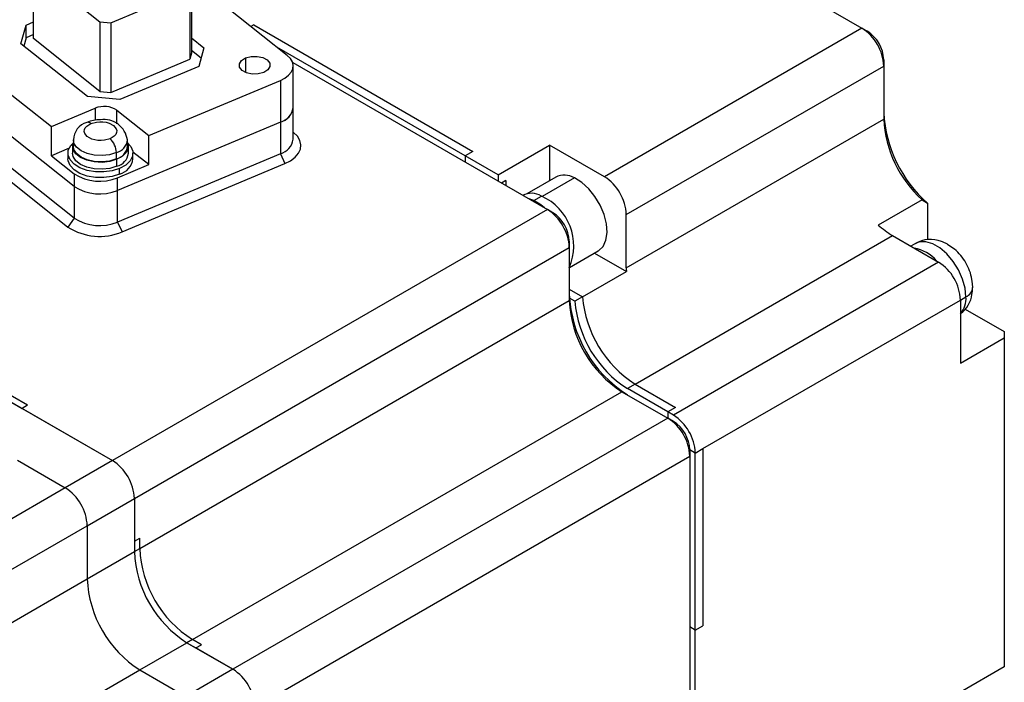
# Model space of a CAD drawing. Header units: millimetres. Extents: x 0 to 699, y 0 to 540.
# Tile 14 of 16: x 525 to 588, y 409 to 452. Entities that reach past the tile are written whole.
import ezdxf

# ---------------------------------------------------------------- set-up
doc = ezdxf.new("R2010")
doc.units = ezdxf.units.MM
doc.header["$LTSCALE"] = 2.5

msp = doc.modelspace()

# ---------------------------------------------------------------- linework, layer by layer
for p, q in [((561.2309, 461.5287), (579.1355, 451.1926)), ((525.6711, 455.0076), (529.9619, 451.5983)), ((525.6711, 450.5166), (525.6711, 455.0076)), ((542.0544, 449.4319), (534.7071, 455.2699)), ((535.8677, 454.0753), (535.8677, 449.5843)), ((530.6603, 451.5344), (535.7571, 453.6721)), ((535.7571, 453.6721), (535.7571, 449.1811)), ((524.8621, 450.1773), (525.1939, 451.3869)), ((525.1939, 451.3869), (525.6711, 451.587)), ((525.1939, 450.5703), (525.1939, 451.3869)), ((529.9619, 451.5983), (530.6603, 451.5344)), ((529.9619, 451.5983), (529.9619, 447.1073)), ((530.6603, 451.5344), (530.6603, 447.0434)), ((539.8911, 451.3967), (539.7119, 451.2933)), ((539.8911, 451.3967), (554.0332, 443.2326)), ((579.1355, 451.1926), (562.5185, 441.5998)), ((579.1355, 451.1926), (579.4891, 450.9884)), ((519.4844, 450.669), (526.8317, 444.8311)), ((525.1939, 450.5703), (525.046, 450.0312)), ((525.6711, 450.7704), (525.1939, 450.5703)), ((535.8677, 450.5665), (536.6768, 449.9236)), ((529.1529, 446.768), (524.8621, 450.1773)), ((529.9619, 447.1073), (525.6711, 450.5166)), ((536.6768, 449.9236), (536.3449, 448.7141)), ((553.5383, 442.9469), (541.3898, 449.96)), ((535.8677, 449.5843), (535.7571, 449.1811)), ((536.4928, 449.2533), (535.8677, 449.7499)), ((539.3597, 449.265), (539.3597, 448.331)), ((530.6603, 447.0434), (535.7571, 449.1811)), ((536.3449, 448.7141), (531.2481, 446.5764)), ((542.4016, 448.9677), (558.8416, 439.4772)), ((542.4364, 446.0587), (542.4364, 448.7533)), ((563.9327, 439.1503), (580.5497, 448.7431)), ((580.5497, 449.1513), (580.5497, 448.7431)), ((580.5497, 448.7431), (580.5497, 445.3137)), ((528.3012, 440.9689), (519.4844, 447.9744)), ((533.1173, 444.2564), (541.612, 447.8192)), ((541.612, 447.8192), (541.612, 445.1246)), ((531.2481, 446.5764), (529.1529, 446.768)), ((529.9619, 447.1073), (530.6603, 447.0434)), ((528.3012, 438.9275), (519.4844, 445.9331)), ((526.8317, 444.8311), (529.6633, 446.0187)), ((529.6633, 446.0187), (529.6633, 445.2449)), ((531.0601, 445.891), (533.1173, 444.2564)), ((531.0601, 445.0167), (531.0601, 445.891)), ((542.4364, 444.0174), (542.4364, 446.0587)), ((519.0799, 445.3552), (527.8966, 438.3496)), ((526.8317, 442.953), (526.8317, 444.8311)), ((541.612, 445.1246), (531.0948, 440.7135)), ((541.612, 445.1246), (541.612, 443.0833)), ((563.9327, 435.7209), (580.5497, 445.3137)), ((533.1173, 442.3783), (533.1173, 444.2564)), ((542.459, 444.4574), (542.4364, 444.4753)), ((542.4364, 444.4707), (542.459, 444.4574)), ((528.1966, 443.5628), (528.1966, 443.1138)), ((528.2466, 443.9711), (528.2466, 443.5628)), ((531.7466, 443.5628), (531.7466, 443.9711)), ((531.7966, 443.1138), (531.7966, 443.5628)), ((555.6596, 441.7223), (558.983, 443.6408)), ((562.5185, 441.5998), (558.983, 443.6408)), ((558.983, 443.6408), (558.983, 441.3458)), ((527.9694, 443.4302), (526.8317, 442.953)), ((526.8317, 442.953), (528.3012, 441.7854)), ((527.8966, 443.1138), (527.8966, 442.7463)), ((531.0252, 442.7455), (531.0252, 443.1538)), ((541.612, 443.0833), (531.0948, 438.6721)), ((533.1173, 442.3783), (532.0921, 443.1929)), ((532.0966, 442.7463), (532.0966, 443.1138)), ((541.612, 443.0833), (541.9059, 442.4415)), ((554.0332, 443.2326), (553.5383, 442.9469)), ((555.6596, 441.7223), (553.5383, 442.9469)), ((553.5383, 442.9469), (553.5383, 442.5387)), ((531.0546, 442.2731), (531.0546, 442.7222)), ((531.0948, 441.53), (533.1173, 442.3783)), ((531.3887, 438.0303), (541.9059, 442.4415)), ((528.3012, 441.7854), (528.3012, 440.9689)), ((531.231, 441.7655), (531.231, 442.133)), ((555.6596, 441.7223), (555.6596, 441.3141)), ((531.0948, 440.7135), (531.0948, 441.53)), ((556.1545, 441.3548), (555.8718, 441.1916)), ((556.1545, 441.3548), (556.1545, 441.0283)), ((559.3759, 441.5726), (557.5179, 440.5001)), ((560.5852, 441.5239), (558.5022, 440.3214)), ((528.3012, 440.9689), (528.3012, 438.9275)), ((531.0948, 438.6721), (531.0948, 440.7135)), ((557.9659, 440.056), (557.6103, 440.188)), ((557.9659, 440.056), (558.4609, 440.3417)), ((583.0246, 440.112), (580.1962, 438.4792)), ((583.0246, 440.112), (583.3782, 439.8936)), ((583.3782, 439.8936), (583.3782, 437.5217)), ((558.8416, 439.4772), (530.7694, 423.2715)), ((559.1951, 439.273), (558.8416, 439.4772)), ((563.9327, 435.7209), (563.9327, 439.1503)), ((528.3012, 438.9275), (527.8966, 438.3496)), ((531.0948, 438.6721), (531.3887, 438.0303)), ((505.3136, 437.9668), (530.7694, 423.2715)), ((560.2558, 437.4359), (560.2558, 437.0277)), ((564.4984, 428.2093), (581.1154, 437.8021)), ((581.1154, 437.8021), (584.0853, 436.0876)), ((582.594, 437.2825), (582.3047, 437.1155)), ((585.0148, 436.9914), (584.6607, 437.2196)), ((532.1836, 420.822), (560.2558, 437.0277)), ((560.2558, 437.0277), (560.2558, 433.5982)), ((560.2677, 435.7368), (562.1256, 436.8094)), ((561.8742, 436.6642), (563.9394, 435.4721)), ((585.1057, 436.9104), (585.0148, 436.9914)), ((584.0853, 436.0876), (566.9733, 426.2091)), ((561.1109, 433.8393), (563.9394, 435.4721)), ((525.2961, 426.8393), (511.494, 434.8071)), ((586.2522, 434.8481), (586.223, 434.9671)), ((586.2923, 434.463), (586.2522, 434.8481)), ((511.1404, 434.603), (524.9426, 426.6352)), ((560.2558, 434.3329), (561.1109, 433.8393)), ((532.5372, 417.5966), (560.2558, 433.5982)), ((560.616, 433.5535), (560.2618, 433.758)), ((561.1109, 433.8393), (560.616, 433.5535)), ((568.8825, 424.0453), (585.4995, 433.6381)), ((585.4995, 433.6379), (585.853, 433.842)), ((585.4995, 433.6381), (585.4995, 429.5554)), ((585.8004, 433.0555), (588.3279, 431.5964)), ((588.3279, 431.5964), (588.3279, 431.1882)), ((585.4995, 429.5554), (588.3279, 431.1882)), ((588.3279, 431.1882), (588.3279, 409.9582)), ((535.9313, 411.7178), (563.6499, 427.7194)), ((563.6499, 427.7194), (566.6197, 426.005)), ((564.4984, 428.2093), (564.0034, 427.9235)), ((566.6197, 426.4132), (564.0034, 427.9235)), ((564.4984, 428.2093), (567.1147, 426.6989)), ((525.2961, 426.8393), (524.9426, 426.6352)), ((524.9426, 426.6352), (530.7694, 423.2715)), ((567.1147, 426.6989), (566.6197, 426.4132)), ((566.6197, 426.4132), (566.6197, 426.005)), ((566.9733, 426.2091), (566.6197, 426.4132)), ((566.6197, 426.005), (538.5476, 409.7993)), ((566.9733, 425.8008), (566.6197, 426.005)), ((568.3875, 423.7596), (568.0339, 423.9637)), ((568.0339, 423.9637), (568.0339, 423.5555)), ((568.3875, 423.7596), (568.8825, 424.0453)), ((568.8825, 424.0453), (568.8825, 412.6138)), ((524.648, 423.2947), (527.7289, 421.5162)), ((530.7694, 423.2715), (527.7289, 421.5162)), ((539.9618, 407.3498), (568.0339, 423.5555)), ((568.0339, 423.5555), (568.0339, 394.16)), ((568.3875, 412.328), (568.3875, 423.7596)), ((527.7289, 421.5162), (481.0598, 394.5747)), ((529.1431, 419.0667), (532.1836, 420.822)), ((532.1836, 420.822), (532.1836, 417.3925)), ((532.1836, 420.822), (532.1836, 418.0599)), ((482.474, 392.1252), (529.1431, 419.0667)), ((529.1431, 419.0667), (529.1431, 415.6372)), ((532.1836, 418.0599), (532.5372, 418.264)), ((532.5372, 417.5966), (532.5372, 418.264)), ((532.1836, 418.0599), (532.1836, 417.3925)), ((532.1836, 417.3925), (532.5372, 417.5966)), ((529.1431, 415.6372), (532.1836, 417.3925)), ((484.4417, 389.8317), (529.1431, 415.6372)), ((568.3875, 412.328), (568.0339, 412.5321)), ((568.3875, 412.328), (568.8825, 412.6138)), ((568.3875, 405.7957), (568.3875, 412.328)), ((532.5372, 409.7584), (535.5777, 411.5137)), ((535.9313, 411.7178), (535.5777, 411.5137)), ((535.5777, 411.5137), (538.5476, 409.7993)), ((535.5777, 411.5137), (536.1557, 411.1801)), ((536.5093, 411.3842), (535.9313, 411.7178)), ((536.1557, 411.1801), (536.5093, 411.3842)), ((538.5476, 409.7993), (536.1557, 411.1801)), ((588.3279, 409.9582), (585.4995, 408.3254)), ((487.8358, 383.9529), (532.5372, 409.7584)), ((532.5372, 409.7584), (535.507, 408.044)), ((538.5476, 409.7993), (535.507, 408.044))]:
    msp.add_line(p, q)
at = {"flags": 128}
for points in [[(540.5353, 448.331), (540.181, 448.2367), (539.7911, 448.2278), (539.425, 448.3058), (539.1385, 448.4587), (538.9752, 448.6632), (538.9598, 448.8883), (539.0949, 449.0996), (539.3597, 449.265)], [(539.3597, 449.265), (539.7141, 449.3593), (540.104, 449.3682), (540.47, 449.2902), (540.7565, 449.1373), (540.9199, 448.9328), (540.9352, 448.7077), (540.8002, 448.4964), (540.5353, 448.331)], [(541.612, 447.8192), (541.9051, 447.9696), (542.1417, 448.15), (542.3128, 448.3537), (542.4118, 448.5727), (542.4349, 448.7986), (542.3812, 449.0228), (542.2527, 449.2367), (542.0544, 449.4319)], [(530.6138, 444.0523), (530.2578, 443.9556), (530.0458, 443.9371), (529.8324, 443.944), (529.6251, 443.9756), (529.434, 444.0309), (529.1472, 444.1864), (528.9796, 444.3919), (528.9475, 444.5143), (528.9596, 444.6375), (529.0143, 444.7572), (529.1101, 444.8675), (529.3794, 445.0331)], [(529.3794, 445.0331), (529.7355, 445.1298), (529.9474, 445.1483), (530.1609, 445.1414), (530.3681, 445.1098), (530.5593, 445.0545), (530.8461, 444.899), (531.0136, 444.6935), (531.0457, 444.5711), (531.0337, 444.4479), (530.979, 444.3282), (530.8831, 444.2179), (530.6138, 444.0523)], [(541.9059, 442.4415), (542.2722, 442.6294), (542.568, 442.855), (542.7819, 443.1096), (542.9056, 443.3833), (542.9345, 443.6658), (542.8673, 443.946), (542.7068, 444.2133), (542.459, 444.4574)], [(531.231, 442.133), (530.7492, 441.982), (530.2161, 441.9081), (529.6681, 441.9164), (529.1425, 442.0063), (528.6751, 442.1716), (528.2977, 442.4012), (528.0361, 442.6793), (527.9081, 442.987), (527.9225, 443.3034), (528.0782, 443.6068), (528.2336, 443.7724)], [(531.0546, 442.7222), (530.6015, 442.5842), (530.0994, 442.5254), (529.5889, 442.5507), (529.1115, 442.658), (528.7058, 442.8386), (528.4046, 443.0779), (528.2325, 443.3565), (528.2032, 443.6518), (528.2466, 443.8061)], [(531.0252, 443.1538), (530.5847, 443.0196), (530.0965, 442.9625), (529.6003, 442.9871), (529.1361, 443.0914), (528.7416, 443.267), (528.4489, 443.4997), (528.2815, 443.7705), (528.2466, 443.9721)], [(531.0252, 442.7455), (530.5847, 442.6113), (530.0965, 442.5542), (529.6003, 442.5789), (529.1361, 442.6832), (528.7416, 442.8588), (528.4489, 443.0914), (528.2815, 443.3622), (528.2466, 443.5628)], [(531.7466, 443.8061), (531.7608, 443.7692), (531.79, 443.4739), (531.674, 443.1858), (531.422, 442.9283), (531.0546, 442.7222)], [(531.7466, 443.7839), (531.9571, 443.5482), (532.0851, 443.2405), (532.0708, 442.9241), (531.9151, 442.6207), (531.6286, 442.3508), (531.231, 442.133)], [(531.0546, 442.2731), (530.6015, 442.1351), (530.0994, 442.0763), (529.5889, 442.1016), (529.1115, 442.2089), (528.7058, 442.3896), (528.4046, 442.6288), (528.2325, 442.9074), (528.1966, 443.1138)], [(531.231, 441.7655), (530.7492, 441.6145), (530.2161, 441.5406), (529.6681, 441.5489), (529.1425, 441.6388), (528.6751, 441.8042), (528.2977, 442.0337), (528.0361, 442.3119), (527.9081, 442.6196), (527.8966, 442.7463)], [(562.1256, 436.8094), (562.1594, 436.8299), (562.4393, 437.1026), (562.621, 437.4967), (562.6941, 437.9892), (562.6541, 438.5516), (562.5036, 439.1512), (562.2512, 439.7531), (561.9116, 440.3223), (561.5046, 440.8257), (561.0537, 441.2342), (560.5852, 441.5239)], [(558.6586, 439.5828), (558.4091, 439.7863), (557.9659, 440.056)], [(585.853, 433.842), (585.7976, 434.4017), (585.6343, 434.9928), (585.3729, 435.5812), (585.0284, 436.1325), (584.6209, 436.6147), (584.174, 436.9999), (583.7137, 437.2656), (583.2668, 437.3964), (582.8593, 437.3847), (582.594, 437.2825)], [(584.6661, 437.2334), (584.3453, 437.3903), (584.2688, 437.4117)], [(586.2391, 434.0046), (586.2816, 434.2186), (586.2815, 434.4553)]]:
    msp.add_lwpolyline(points, dxfattribs=at)
for centre, radius, start, end in [((577.4793, 448.6034), 3.0736, 2.605478, 57.394522), ((578.2469, 449.0465), 2.3052, 2.605478, 57.394522), ((530.2408, 444.6334), 1.5009, 56.918112, 112.633445), ((541.3289, 446.2054), 1.1172, 284.678535, 352.456955), ((541.2979, 446.2327), 1.1517, 285.823789, 351.311701), ((588.8453, 446.1472), 8.3065, 182.935132, 228.838884), ((529.4532, 443.9617), 1.1926, 106.664898, 179.467083), ((529.1821, 444.8435), 0.2737, 43.847388, 105.324981), ((529.9603, 443.1111), 2.1665, 89.039183, 113.075045), ((530.2112, 443.7559), 1.5364, 7.989005, 98.026504), ((588.0624, 445.6985), 7.5225, 182.932699, 227.956421), ((529.7645, 443.1199), 1.2612, 1.539123, 47.669593), ((530.7961, 444.0832), 0.9572, 283.848654, 353.216427), ((530.7964, 443.6745), 0.9567, 283.838114, 353.297376), ((541.2979, 444.1913), 1.1517, 285.823789, 351.311701), ((530.8193, 443.2286), 0.9841, 283.838114, 353.297376), ((530.936, 442.8983), 1.1705, 284.594217, 352.541273), ((529.9396, 444.3005), 3.0017, 236.918112, 292.633445), ((559.9349, 440.4166), 1.2841, 59.575205, 115.809476), ((560.8623, 439.0106), 3.0736, 2.605478, 57.394522), ((529.9396, 443.484), 3.0017, 236.918112, 292.633445), ((557.8006, 439.2596), 1.2677, 58.609934, 116.774746), ((557.0081, 437.1192), 3.5349, 336.746117, 65.732672), ((557.1853, 436.888), 3.0736, 2.605478, 57.394522), ((557.9529, 437.3311), 2.3052, 2.605478, 57.394522), ((529.9396, 441.4427), 3.0017, 236.918112, 292.633445), ((583.8752, 442.511), 5.4581, 227.61964, 239.626692), ((529.9447, 441.4935), 3.7521, 236.918112, 292.633445), ((583.5569, 435.7394), 1.8174, 66.940234, 122.341198), ((582.084, 434.5806), 2.4513, 40.154113, 79.851263), ((583.067, 434.4805), 3.1843, 29.334223, 49.992943), ((582.429, 433.4984), 3.0736, 2.605478, 57.394522), ((583.2563, 434.4777), 3.0221, 9.369151, 31.138864), ((568.6718, 435.7228), 4.7391, 180.02313, 183.032444), ((568.358, 434.3568), 8.1098, 182.476304, 237.523696), ((584.4896, 434.2054), 1.7609, 304.993478, 353.4521), ((585.5454, 434.5255), 0.7495, 294.230699, 355.218913), ((567.5937, 433.9156), 7.3448, 182.476398, 237.523602), ((568.0279, 434.1791), 7.4383, 184.824475, 237.244922), ((568.5229, 434.4648), 7.4383, 184.824475, 237.244922), ((584.3644, 433.7369), 1.4923, 319.517046, 4.040149), ((564.9635, 423.4158), 3.0736, 2.605478, 57.394522), ((565.3171, 423.6199), 3.0736, 2.605478, 57.394522), ((565.7311, 423.8589), 2.3052, 2.605478, 57.394522), ((529.1132, 420.6822), 3.0736, 2.605478, 57.394522), ((526.0726, 418.927), 3.0736, 2.605478, 57.394522), ((539.8751, 417.914), 7.3448, 182.476398, 237.523602), ((539.5215, 417.7098), 7.3447, 182.476304, 237.523696), ((536.4809, 415.9546), 7.3447, 182.476304, 237.523696), ((536.8914, 407.2101), 3.0736, 2.605478, 57.394522)]:
    msp.add_arc(centre, radius, start, end)

doc.saveas('drawing.dxf')
